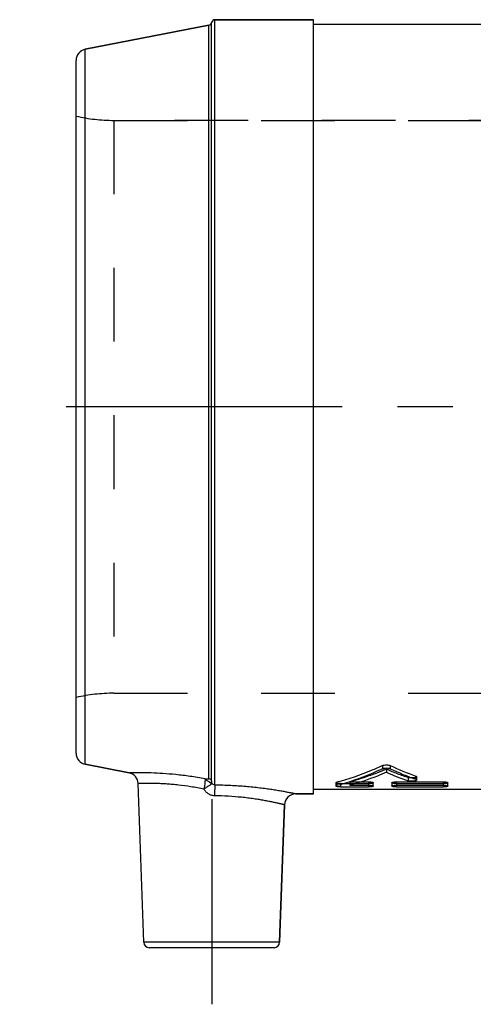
# Model space of a CAD drawing. Header units: millimetres. Extents: x 408 to 592, y 454 to 549.
# Tile 1 of 5: x 408 to 448, y 454 to 541. Entities that reach past the tile are written whole.
import ezdxf

# ---------------------------------------------------------------- set-up
doc = ezdxf.new("R2010")
doc.units = ezdxf.units.MM
doc.header["$LTSCALE"] = 65.185185
doc.linetypes.add('CENTER', pattern=[0.6, 0.375, -0.075, 0.075, -0.075])
doc.linetypes.add('HIDDEN', pattern=[0.2, 0.1, -0.1])
doc.layers.get('0').update_dxf_attribs({"linetype": 'CONTINUOUS'})
for name, color, linetype in [('ACHSEN_1', 7, 'CONTINUOUS'), ('ACHSEN_S', 7, 'CONTINUOUS'), ('KOERPER', 7, 'CONTINUOUS'), ('KONST.EL_MIT_GEO', 7, 'CONTINUOUS')]:
    doc.layers.add(name, color=color, linetype=linetype)

msp = doc.modelspace()

# ---------------------------------------------------------------- linework, layer by layer
at = {"color": 7, "linetype": 'Continuous'}
for p, q in [((424.257, 540.535), (413.309, 538.407)), ((417.184, 474.439), (413.309, 475.193))]:
    msp.add_line(p, q, dxfattribs=at)
at = {"layer": 'ACHSEN_1', "color": 2, "linetype": 'CENTER'}
msp.add_line((424.5, 472.123), (424.5, 453.975), dxfattribs=at)
at = {"layer": 'ACHSEN_S', "color": 2, "linetype": 'CENTER'}
msp.add_line((592.5, 506.8), (407.5, 506.8), dxfattribs=at)
at = {"layer": 'KOERPER', "color": 7, "linetype": 'Continuous'}
for p, q in [((424.791, 541.025), (433.5, 541.025)), ((433.5, 472.575), (433.5, 541.025)), ((433.5, 540.625), (566.5, 540.625)), ((418.483, 459.458), (417.993, 473.493)), ((566.5, 472.975), (433.5, 472.975)), ((431.941, 472.575), (433.5, 472.575)), ((430.517, 459.458), (430.941, 471.61))]:
    msp.add_line(p, q, dxfattribs=at)
at = {"layer": 'KOERPER', "color": 8, "linetype": 'HIDDEN'}
for p, q in [((415.833, 532.125), (584.167, 532.125)), ((415.833, 481.475), (584.167, 481.475))]:
    msp.add_line(p, q, dxfattribs=at)
at = {"layer": 'KONST.EL_MIT_GEO', "color": 7, "linetype": 'Continuous'}
for p, q in [((424.495, 473.689), (424.495, 540.777)), ((424.791, 473.352), (424.791, 541.025)), ((433.5, 541.025), (424.791, 541.025)), ((413.309, 538.407), (424.257, 540.535)), ((424.257, 473.925), (424.257, 540.535)), ((413.309, 475.193), (413.309, 538.407)), ((412.5, 476.174), (412.5, 537.426)), ((413.309, 475.193), (417.184, 474.439)), ((439.633, 475.088), (439.633, 474.807)), ((440.305, 475.088), (440.305, 474.807)), ((435.5, 473.563), (435.5, 473.268)), ((435.582, 473.61), (435.582, 473.315)), ((437.737, 473.642), (438.389, 473.642)), ((438.389, 473.642), (438.389, 473.348)), ((438.802, 473.268), (438.802, 473.563)), ((440.453, 473.563), (440.453, 473.268)), ((440.866, 473.642), (440.866, 473.348)), ((440.866, 473.642), (444.993, 473.642)), ((442.564, 474.156), (442.564, 473.867)), ((442.646, 473.802), (442.646, 474.092)), ((444.993, 473.642), (444.993, 473.348)), ((445.406, 473.268), (445.406, 473.563)), ((435.913, 473.193), (438.389, 473.193)), ((436.736, 473.348), (438.389, 473.348)), ((440.866, 473.348), (444.993, 473.348)), ((440.866, 473.193), (444.993, 473.193)), ((433.5, 472.575), (431.941, 472.575)), ((430.941, 471.61), (430.517, 459.458)), ((430.517, 459.458), (418.483, 459.458)), ((430.017, 458.975), (418.983, 458.975))]:
    msp.add_line(p, q, dxfattribs=at)
at = {"layer": 'KONST.EL_MIT_GEO', "color": 8, "linetype": 'HIDDEN'}
for p, q in [((415.833, 532.125), (415.833, 481.475)), ((584.167, 532.125), (415.833, 532.125)), ((415.833, 481.475), (584.167, 481.475)), ((439.969, 474.772), (439.969, 474.488)), ((436.736, 473.642), (436.736, 473.348)), ((436.736, 473.642), (437.737, 473.642)), ((441.903, 474.03), (441.903, 473.739)), ((435.913, 473.489), (435.913, 473.193)), ((435.913, 473.489), (438.389, 473.489)), ((438.389, 473.348), (438.389, 473.193)), ((440.866, 473.489), (444.993, 473.489)), ((440.866, 473.348), (440.866, 473.193)), ((444.993, 473.348), (444.993, 473.193))]:
    msp.add_line(p, q, dxfattribs=at)
at = {"layer": 'KONST.EL_MIT_GEO', "color": 7, "linetype": 'Continuous'}
for centre, radius, start, end in [((424.2, 540.83), 0.3, 281, 349.93447), ((424.791, 540.725), 0.3, 90, 169.93447), ((413.5, 537.426), 1, 101, 180), ((413.5, 476.174), 1, 180, 259), ((416.994, 473.458), 1, 2, 79.00001), ((449.283, 495.669), 23.138, 246.26317, 251.39923), ((450.492, 496.588), 23.791, 244.64998, 250.53645), ((450.516, 496.169), 23.678, 244.45318, 250.37555), ((431.941, 471.575), 1, 90, 178), ((418.983, 459.475), 0.5, 182, 270), ((430.017, 459.475), 0.5, 270, 358)]:
    msp.add_arc(centre, radius, start, end, dxfattribs=at)
at = {"layer": 'KONST.EL_MIT_GEO', "color": 8, "linetype": 'HIDDEN'}
for centre, radius, start, end in [((415.833, 547.125), 15, 257.16143, 270), ((415.833, 466.475), 15, 90, 102.83857), ((449.263, 496.095), 23.26, 246.44939, 251.55264)]:
    msp.add_arc(centre, radius, start, end, dxfattribs=at)
at = {"layer": 'KONST.EL_MIT_GEO', "color": 7, "linetype": 'Continuous'}
for points, knots in [([(423.901, 473.921), (423.464, 473.998), (422.607, 474.134), (421.362, 474.284), (420.217, 474.38), (419.344, 474.424), (418.727, 474.442), (418.336, 474.448), (417.998, 474.45), (417.717, 474.448), (417.52, 474.446), (417.392, 474.444), (417.319, 474.442), (417.263, 474.441), (417.222, 474.44), (417.198, 474.44), (417.187, 474.439), (417.184, 474.439)], [0, 0, 0, 0, 0.197447, 0.38538, 0.557624, 0.708269, 0.773784, 0.831933, 0.882164, 0.923985, 0.956974, 0.970047, 0.980791, 0.989178, 0.995185, 0.998795, 1, 1, 1, 1]), ([(439.633, 475.088), (439.301, 474.931), (437.988, 474.344), (436.62, 473.878), (435.582, 473.61)], [0, 0, 0, 0, 0.255165, 1, 1, 1, 1]), ([(439.633, 474.807), (439.302, 474.648), (437.988, 474.057), (436.62, 473.586), (435.582, 473.315)], [0, 0, 0, 0, 0.255272, 1, 1, 1, 1]), ([(439.969, 474.488), (439.703, 474.371), (438.648, 473.931), (437.56, 473.568), (436.736, 473.348)], [0, 0, 0, 0, 0.254132, 1, 1, 1, 1]), ([(439.633, 475.088), (439.655, 475.098), (439.704, 475.116), (439.816, 475.141), (439.969, 475.153), (440.123, 475.141), (440.235, 475.116), (440.284, 475.098), (440.305, 475.088)], [0, 0, 0, 0, 0.104744, 0.226123, 0.499976, 0.773836, 0.895335, 1, 1, 1, 1]), ([(439.633, 474.807), (439.655, 474.817), (439.704, 474.835), (439.816, 474.86), (439.969, 474.872), (440.123, 474.86), (440.235, 474.835), (440.284, 474.817), (440.305, 474.807)], [0, 0, 0, 0, 0.104819, 0.226209, 0.499976, 0.77375, 0.89526, 1, 1, 1, 1]), ([(423.901, 473.921), (423.905, 473.905), (423.909, 473.864), (423.91, 473.791), (423.906, 473.696), (423.893, 473.533), (423.871, 473.351), (423.842, 473.154), (423.825, 473.05), (423.816, 472.997)], [0, 0, 0, 0, 0.053499, 0.132446, 0.235292, 0.359541, 0.659032, 0.826492, 1, 1, 1, 1]), ([(423.901, 473.921), (423.942, 473.915), (424.002, 473.907), (424.082, 473.902), (424.136, 473.9), (424.177, 473.9), (424.206, 473.903), (424.223, 473.905), (424.237, 473.909), (424.248, 473.913), (424.255, 473.918), (424.257, 473.923), (424.257, 473.925)], [0, 0, 0, 0, 0.337702, 0.501922, 0.653097, 0.783917, 0.839515, 0.887497, 0.927218, 0.958361, 0.981526, 1, 1, 1, 1]), ([(423.901, 473.921), (423.906, 473.914), (423.919, 473.898), (423.958, 473.861), (424.025, 473.806), (424.122, 473.734), (424.214, 473.672), (424.289, 473.624), (424.343, 473.592), (424.393, 473.563), (424.438, 473.539), (424.475, 473.521), (424.505, 473.509), (424.526, 473.503), (424.538, 473.503), (424.541, 473.505)], [0, 0, 0, 0, 0.032933, 0.079422, 0.208622, 0.37139, 0.548607, 0.635875, 0.718365, 0.793586, 0.859987, 0.915256, 0.956939, 0.984834, 1, 1, 1, 1]), ([(424.257, 473.925), (424.287, 473.92), (424.344, 473.9), (424.417, 473.847), (424.471, 473.775), (424.49, 473.718), (424.495, 473.689)], [0, 0, 0, 0, 0.252538, 0.503492, 0.752532, 1, 1, 1, 1]), ([(424.541, 473.505), (424.52, 473.541), (424.504, 473.595), (424.497, 473.659), (424.495, 473.681), (424.495, 473.689)], [0, 0, 0, 0, 0.657759, 0.861006, 1, 1, 1, 1]), ([(435.5, 473.563), (435.5, 473.568), (435.506, 473.578), (435.523, 473.589), (435.549, 473.601), (435.57, 473.607), (435.582, 473.61)], [0, 0, 0, 0, 0.13637, 0.337446, 0.625971, 1, 1, 1, 1]), ([(438.389, 473.642), (438.442, 473.642), (438.518, 473.639), (438.616, 473.629), (438.678, 473.62), (438.729, 473.608), (438.763, 473.597), (438.783, 473.586), (438.795, 473.578), (438.802, 473.569), (438.802, 473.563)], [0, 0, 0, 0, 0.366495, 0.532844, 0.679752, 0.802188, 0.896148, 0.931976, 0.96054, 1, 1, 1, 1]), ([(440.453, 473.563), (440.453, 473.569), (440.459, 473.578), (440.471, 473.586), (440.492, 473.597), (440.526, 473.608), (440.577, 473.62), (440.639, 473.629), (440.736, 473.639), (440.813, 473.642), (440.866, 473.642)], [0, 0, 0, 0, 0.03946, 0.068019, 0.103849, 0.197801, 0.320361, 0.467242, 0.633577, 1, 1, 1, 1]), ([(442.646, 473.802), (442.646, 473.797), (442.642, 473.783), (442.625, 473.768), (442.6, 473.753), (442.566, 473.739), (442.524, 473.727), (442.456, 473.713), (442.36, 473.702), (442.237, 473.697), (442.113, 473.701), (442.002, 473.714), (441.933, 473.729), (441.903, 473.739)], [0, 0, 0, 0, 0.022258, 0.050525, 0.087657, 0.134411, 0.190381, 0.254641, 0.402652, 0.565707, 0.729181, 0.878257, 1, 1, 1, 1]), ([(442.564, 474.156), (442.576, 474.152), (442.597, 474.143), (442.628, 474.126), (442.646, 474.106), (442.646, 474.092)], [0, 0, 0, 0, 0.352701, 0.633288, 1, 1, 1, 1]), ([(442.564, 473.867), (442.576, 473.863), (442.597, 473.854), (442.628, 473.836), (442.646, 473.816), (442.646, 473.802)], [0, 0, 0, 0, 0.35194, 0.632234, 1, 1, 1, 1]), ([(444.993, 473.642), (445.046, 473.642), (445.122, 473.639), (445.219, 473.629), (445.281, 473.62), (445.332, 473.608), (445.367, 473.597), (445.387, 473.586), (445.399, 473.578), (445.406, 473.569), (445.406, 473.563)], [0, 0, 0, 0, 0.366495, 0.532844, 0.679752, 0.802188, 0.896148, 0.931976, 0.96054, 1, 1, 1, 1]), ([(423.816, 472.997), (423.433, 473.075), (422.683, 473.211), (421.755, 473.337), (421.05, 473.409), (420.561, 473.448), (420.105, 473.476), (419.685, 473.495), (419.306, 473.505), (418.971, 473.508), (418.721, 473.508), (418.545, 473.506), (418.431, 473.504), (418.33, 473.502), (418.243, 473.5), (418.168, 473.498), (418.114, 473.497), (418.078, 473.496), (418.056, 473.495), (418.037, 473.494), (418.022, 473.494), (418.01, 473.493), (418.002, 473.493), (417.997, 473.493), (417.995, 473.493), (417.994, 473.493), (417.993, 473.493)], [0, 0, 0, 0, 0.200215, 0.390142, 0.47917, 0.563188, 0.641472, 0.713358, 0.778248, 0.835605, 0.884961, 0.90651, 0.925912, 0.943127, 0.958121, 0.970861, 0.981321, 0.98569, 0.98948, 0.992691, 0.99532, 0.997367, 0.998829, 0.999342, 0.999707, 1, 1, 1, 1]), ([(424.541, 473.505), (424.534, 473.497), (424.509, 473.477), (424.461, 473.44), (424.391, 473.39), (424.303, 473.327), (424.198, 473.255), (424.034, 473.143), (423.905, 473.056), (423.816, 472.997)], [0, 0, 0, 0, 0.03868, 0.107615, 0.204982, 0.328075, 0.473448, 0.637021, 1, 1, 1, 1]), ([(424.752, 472.41), (424.656, 472.41), (424.463, 472.441), (424.199, 472.567), (423.977, 472.756), (423.863, 472.913), (423.816, 472.997)], [0, 0, 0, 0, 0.249827, 0.499806, 0.749847, 1, 1, 1, 1]), ([(424.791, 473.352), (424.74, 473.354), (424.638, 473.385), (424.566, 473.462), (424.541, 473.505)], [0, 0, 0, 0, 0.506954, 1, 1, 1, 1]), ([(424.791, 473.352), (424.788, 473.336), (424.783, 473.295), (424.777, 473.223), (424.771, 473.127), (424.763, 472.961), (424.756, 472.719), (424.753, 472.517), (424.752, 472.41)], [0, 0, 0, 0, 0.051518, 0.129705, 0.232522, 0.357205, 0.658136, 1, 1, 1, 1]), ([(431.941, 472.575), (431.94, 472.575), (431.937, 472.576), (431.93, 472.577), (431.919, 472.579), (431.896, 472.584), (431.856, 472.592), (431.795, 472.605), (431.717, 472.621), (431.622, 472.64), (431.51, 472.662), (431.329, 472.697), (431.065, 472.746), (430.703, 472.811), (430.286, 472.881), (429.816, 472.955), (429.299, 473.029), (428.531, 473.127), (427.489, 473.234), (426.168, 473.322), (425.256, 473.348), (424.791, 473.352)], [0, 0, 0, 0, 0.000311, 0.001245, 0.002801, 0.004977, 0.011182, 0.019838, 0.030916, 0.044377, 0.060178, 0.078266, 0.121069, 0.172267, 0.231276, 0.297463, 0.37016, 0.448671, 0.62023, 0.806125, 1, 1, 1, 1]), ([(435.5, 473.268), (435.5, 473.279), (435.52, 473.294), (435.549, 473.306), (435.57, 473.312), (435.582, 473.315)], [0, 0, 0, 0, 0.331348, 0.622649, 1, 1, 1, 1]), ([(435.913, 473.193), (435.86, 473.193), (435.783, 473.196), (435.686, 473.205), (435.624, 473.214), (435.573, 473.224), (435.539, 473.235), (435.518, 473.245), (435.506, 473.253), (435.5, 473.263), (435.5, 473.268)], [0, 0, 0, 0, 0.367443, 0.533811, 0.681085, 0.802706, 0.896673, 0.932281, 0.960513, 1, 1, 1, 1]), ([(438.389, 473.348), (438.442, 473.348), (438.518, 473.345), (438.616, 473.335), (438.678, 473.326), (438.729, 473.314), (438.763, 473.302), (438.783, 473.292), (438.795, 473.283), (438.802, 473.274), (438.802, 473.268)], [0, 0, 0, 0, 0.366265, 0.532524, 0.679369, 0.801784, 0.895779, 0.931654, 0.960291, 1, 1, 1, 1]), ([(438.802, 473.268), (438.802, 473.263), (438.796, 473.253), (438.783, 473.245), (438.763, 473.235), (438.729, 473.224), (438.678, 473.214), (438.616, 473.205), (438.518, 473.196), (438.442, 473.193), (438.389, 473.193)], [0, 0, 0, 0, 0.039427, 0.067816, 0.103455, 0.197064, 0.319242, 0.466212, 0.632781, 1, 1, 1, 1]), ([(440.453, 473.268), (440.453, 473.274), (440.459, 473.283), (440.471, 473.292), (440.492, 473.302), (440.526, 473.314), (440.577, 473.326), (440.639, 473.335), (440.736, 473.345), (440.813, 473.348), (440.866, 473.348)], [0, 0, 0, 0, 0.039708, 0.068341, 0.104218, 0.198205, 0.320743, 0.467563, 0.633807, 1, 1, 1, 1]), ([(440.866, 473.193), (440.813, 473.193), (440.736, 473.196), (440.639, 473.205), (440.577, 473.214), (440.526, 473.224), (440.492, 473.235), (440.471, 473.245), (440.459, 473.253), (440.453, 473.263), (440.453, 473.268)], [0, 0, 0, 0, 0.36727, 0.533839, 0.680773, 0.802936, 0.896551, 0.932184, 0.960575, 1, 1, 1, 1]), ([(444.993, 473.348), (445.046, 473.348), (445.122, 473.345), (445.219, 473.335), (445.281, 473.326), (445.332, 473.314), (445.367, 473.302), (445.387, 473.292), (445.399, 473.283), (445.406, 473.274), (445.406, 473.268)], [0, 0, 0, 0, 0.366265, 0.532524, 0.679369, 0.801784, 0.895779, 0.931654, 0.960291, 1, 1, 1, 1]), ([(445.406, 473.268), (445.406, 473.263), (445.399, 473.253), (445.387, 473.245), (445.367, 473.235), (445.332, 473.224), (445.281, 473.214), (445.219, 473.205), (445.122, 473.196), (445.046, 473.193), (444.993, 473.193)], [0, 0, 0, 0, 0.039427, 0.067816, 0.103455, 0.197064, 0.319242, 0.466212, 0.632781, 1, 1, 1, 1]), ([(430.941, 471.61), (430.941, 471.61), (430.939, 471.61), (430.937, 471.611), (430.932, 471.612), (430.923, 471.614), (430.91, 471.617), (430.894, 471.622), (430.873, 471.626), (430.85, 471.632), (430.81, 471.642), (430.752, 471.656), (430.672, 471.675), (430.578, 471.697), (430.47, 471.722), (430.348, 471.75), (430.159, 471.791), (429.892, 471.848), (429.535, 471.92), (429.133, 471.995), (428.688, 472.071), (428.205, 472.146), (427.687, 472.215), (426.942, 472.3), (425.961, 472.378), (425.161, 472.406), (424.752, 472.41)], [0, 0, 0, 0, 0.000305, 0.000686, 0.001219, 0.002742, 0.004873, 0.007609, 0.010949, 0.01489, 0.01943, 0.030288, 0.043492, 0.059002, 0.076773, 0.096754, 0.118891, 0.16939, 0.227751, 0.293407, 0.365749, 0.444132, 0.527873, 0.616248, 0.803762, 1, 1, 1, 1])]:
    msp.add_open_spline(points, degree=3, knots=knots, dxfattribs=at)
at = {"layer": 'KONST.EL_MIT_GEO', "color": 8, "linetype": 'HIDDEN'}
for points, knots in [([(439.969, 474.772), (439.703, 474.656), (438.648, 474.219), (437.56, 473.86), (436.736, 473.642)], [0, 0, 0, 0, 0.254049, 1, 1, 1, 1]), ([(435.913, 473.489), (435.86, 473.489), (435.783, 473.491), (435.686, 473.5), (435.624, 473.509), (435.573, 473.519), (435.539, 473.53), (435.518, 473.54), (435.506, 473.548), (435.5, 473.557), (435.5, 473.563)], [0, 0, 0, 0, 0.367659, 0.534115, 0.681451, 0.803095, 0.897034, 0.932598, 0.960761, 1, 1, 1, 1]), ([(438.802, 473.563), (438.802, 473.557), (438.795, 473.548), (438.783, 473.54), (438.763, 473.53), (438.729, 473.519), (438.678, 473.509), (438.616, 473.5), (438.518, 473.491), (438.442, 473.489), (438.389, 473.489)], [0, 0, 0, 0, 0.03918, 0.067499, 0.103094, 0.196675, 0.318876, 0.465908, 0.632565, 1, 1, 1, 1]), ([(440.866, 473.489), (440.813, 473.489), (440.736, 473.491), (440.639, 473.5), (440.577, 473.509), (440.526, 473.519), (440.492, 473.53), (440.471, 473.54), (440.459, 473.548), (440.453, 473.557), (440.453, 473.563)], [0, 0, 0, 0, 0.367487, 0.534143, 0.681138, 0.803325, 0.896912, 0.932501, 0.960822, 1, 1, 1, 1]), ([(442.646, 474.092), (442.646, 474.087), (442.642, 474.074), (442.625, 474.058), (442.6, 474.043), (442.566, 474.03), (442.524, 474.018), (442.456, 474.004), (442.36, 473.993), (442.237, 473.988), (442.113, 473.992), (442.002, 474.005), (441.933, 474.02), (441.903, 474.03)], [0, 0, 0, 0, 0.022093, 0.050246, 0.087312, 0.134036, 0.190001, 0.254277, 0.40236, 0.565515, 0.72909, 0.87824, 1, 1, 1, 1]), ([(445.406, 473.563), (445.406, 473.557), (445.399, 473.548), (445.387, 473.54), (445.367, 473.53), (445.332, 473.519), (445.281, 473.509), (445.219, 473.5), (445.122, 473.491), (445.046, 473.489), (444.993, 473.489)], [0, 0, 0, 0, 0.03918, 0.067499, 0.103094, 0.196675, 0.318876, 0.465908, 0.632565, 1, 1, 1, 1])]:
    msp.add_open_spline(points, degree=3, knots=knots, dxfattribs=at)

doc.saveas('drawing.dxf')
